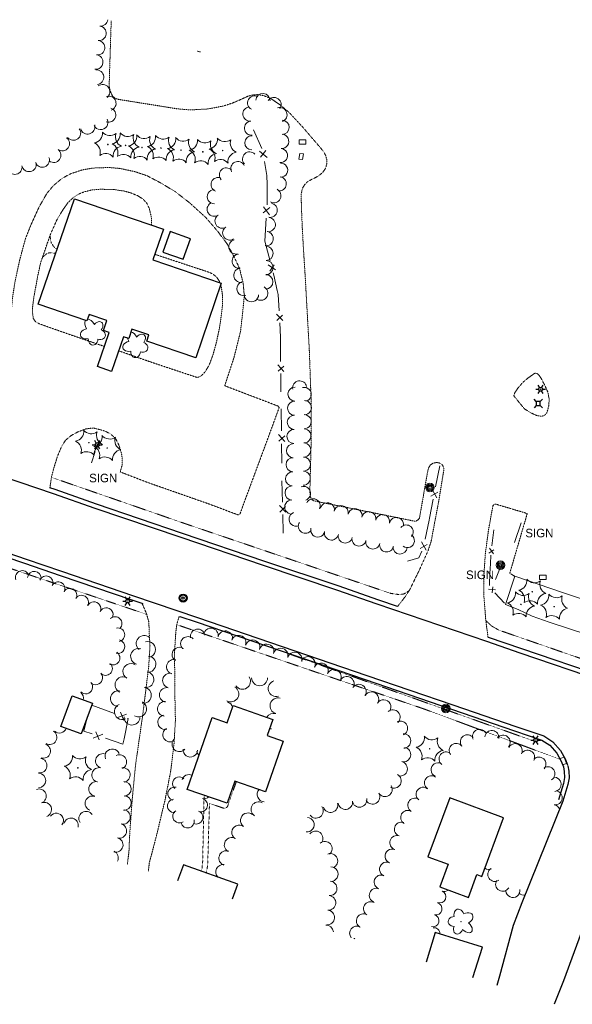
# Model space of a CAD drawing. Extents: x 386588 to 390135, y 96998 to 113606.
# Tile 27 of 91: x 388659 to 388968, y 98539 to 99090. Entities that reach past the tile are written whole.
import ezdxf
from ezdxf.enums import TextEntityAlignment as Align

# ---------------------------------------------------------------- set-up
doc = ezdxf.new("R2010")
doc.units = 0
doc.header["$MEASUREMENT"] = 0
doc.linetypes.add('Wisdot3', pattern=[0.1875, 0.125, -0.0625])
doc.linetypes.add('Wisdot5', pattern=[0.1, 0.05, -0.05])
for name, color, linetype, lineweight in [('E_BLD', 241, 'Continuous', 25), ('E_DRN', 40, 'Continuous', 15), ('E_DWY', 2, 'Wisdot3', 15), ('E_LAND_Vegetation', 3, 'Continuous', 15), ('E_LTG', 21, 'Continuous', 25), ('E_MISCPROP', 30, 'Continuous', 15), ('E_MISCPROP_Railing', 30, 'Continuous', 15), ('E_PATH_Sidewalk', 2, 'Wisdot5', 15), ('E_RDWY', 21, 'Continuous', 25), ('E_SGN', 21, 'Continuous', 15), ('E_UTL_AG_Bold', 30, 'Continuous', 25), ('E_UTL_SAN', 3, 'Continuous', 25)]:
    doc.layers.add(name, color=color, linetype=linetype, lineweight=lineweight)
doc.styles.add('Style-dot_font5', font='dot_font5.shx')

# ---------------------------------------------------------------- blocks, each defined once
blk = doc.blocks.new('INLET')
at = {"layer": 'E_DRN', "flags": 128}
blk.add_lwpolyline([(-7.5, 10), (7.5, 10), (7.5, 0), (-7.5, 0)], close=True, dxfattribs=at)
blk = doc.blocks.new('LPOL')
at = {"layer": 'E_LTG'}
for p, q in [((-4, 0), (-1.5, 0)), ((-0.75, 1.3), (-2, 3.46)), ((0.75, 1.3), (2, 3.46)), ((1.5, 0), (4, 0)), ((-2, -3.46), (-0.75, -1.3)), ((2, -3.46), (0.75, -1.3))]:
    blk.add_line(p, q, dxfattribs=at)
for radius in [1.5, 1.5, 1.5, 0.125]:
    blk.add_circle((0, 0), radius, dxfattribs=at)
blk = doc.blocks.new('PED')
at = {"layer": 'E_UTL_AG_Bold'}
for p, q in [((-2.5, 2.5), (-5.3, 5.3)), ((2.5, 2.5), (5.3, 5.3)), ((-2.5, -2.5), (-5.3, -5.3)), ((2.5, -2.5), (5.3, -5.3))]:
    blk.add_line(p, q, dxfattribs=at)
at = {"layer": 'E_UTL_AG_Bold', "flags": 128}
blk.add_lwpolyline([(-2.5, -2.5), (2.5, -2.5), (2.5, 2.5), (-2.5, 2.5)], close=True, dxfattribs=at)
blk = doc.blocks.new('CTRE')
at = {"layer": 'E_LAND_Vegetation'}
blk.add_circle((0, 0), 0.223, dxfattribs=at)
for centre, start, end in [((-11.97, 8.96), 280.2067, 5.97162), ((1.81, 14.92), 220.21132, 305.97623), ((13.83, 5.89), 160.21133, 245.97624), ((-13.83, -5.9), 340.21132, 65.97623), ((-1.81, -14.93), 40.21133, 125.97624)]:
    blk.add_arc(centre, 7.87, start, end, dxfattribs=at)
at = {"layer": 'E_LAND_Vegetation', "extrusion": (0, 0, -1)}
blk.add_arc((-12.03, -9.04), 7.87, 354.07279, 79.74889, dxfattribs=at)
blk = doc.blocks.new('POLE')
at = {"layer": 'E_MISCPROP'}
for radius in [4.46, 3.35, 2.23, 1.12]:
    blk.add_circle((0, 0), radius, dxfattribs=at)
blk = doc.blocks.new('SIGN')
at = {"layer": 'E_SGN', "lineweight": 13, "style": 'Style-dot_font5'}
blk.add_text('SIGN', height=12, dxfattribs=at).set_placement((0, 0), align=Align.MIDDLE_CENTER)
blk = doc.blocks.new('DTRE')
at = {"layer": 'E_LAND_Vegetation'}
blk.add_circle((-0.18, 0), 0.183, dxfattribs=at)
for centre, major_axis, ratio in [((-1.87, 5.32), (1.36, -4.98), 0.782863), ((-5.87, 0.15), (4.93, -0.12), 0.832022), ((4.06, 2.74), (-5.27, -2.93), 0.691916), ((-2.49, -5.24), (1.8, 4.86), 0.716896), ((3.54, -3.71), (-5.01, 4.58), 0.560249)]:
    blk.add_ellipse(centre, major_axis=major_axis, ratio=ratio, start_param=1.570796, end_param=4.712389, dxfattribs=at)
blk = doc.blocks.new('SAMH')
at = {"layer": 'E_UTL_SAN'}
for radius in [5, 4, 1.5]:
    blk.add_circle((0, 0), radius, dxfattribs=at)

msp = doc.modelspace()

# ---------------------------------------------------------------- linework, layer by layer
at = {"layer": 'E_BLD'}
for p, q in [((388669.04, 98930.9), (388689.22, 98989.85)), ((388689.22, 98989.85), (388739.01, 98972.81)), ((388689.22, 98989.85), (388689.22, 98989.85)), ((388739.01, 98972.81), (388733.16, 98955.72)), ((388742.74, 98971.52), (388738.68, 98960.05)), ((388739.01, 98972.81), (388739.01, 98972.81)), ((388754.14, 98967.48), (388742.74, 98971.52)), ((388742.74, 98971.52), (388742.74, 98971.52)), ((388750.08, 98956.01), (388754.14, 98967.48)), ((388754.14, 98967.48), (388754.14, 98967.48)), ((388738.68, 98960.05), (388750.08, 98956.01)), ((388733.16, 98955.72), (388771.38, 98942.64)), ((388750.08, 98956.01), (388750.08, 98956.01)), ((388771.38, 98942.64), (388757.1, 98900.93)), ((388771.38, 98942.64), (388771.38, 98942.64)), ((388696.23, 98921.59), (388669.04, 98930.9)), ((388669.04, 98930.9), (388669.04, 98930.9)), ((388697.43, 98925.11), (388696.23, 98921.59)), ((388707.45, 98921.68), (388697.43, 98925.11)), ((388705.57, 98916.21), (388707.45, 98921.68)), ((388707.45, 98921.68), (388707.45, 98921.68)), ((388702.19, 98895.96), (388708.75, 98915.12)), ((388708.75, 98915.12), (388705.57, 98916.21)), ((388708.75, 98915.12), (388708.75, 98915.12)), ((388721.41, 98916.95), (388719.59, 98911.65)), ((388730.92, 98913.7), (388721.41, 98916.95)), ((388721.41, 98916.95), (388721.41, 98916.95)), ((388716.66, 98912.65), (388710.02, 98893.28)), ((388719.59, 98911.65), (388716.66, 98912.65)), ((388716.66, 98912.65), (388716.66, 98912.65)), ((388719.59, 98911.65), (388719.59, 98911.65)), ((388729.76, 98910.29), (388730.92, 98913.7)), ((388757.1, 98900.93), (388729.76, 98910.29)), ((388730.92, 98913.7), (388730.92, 98913.7)), ((388757.1, 98900.93), (388757.1, 98900.93)), ((388710.02, 98893.28), (388702.19, 98895.96)), ((388710.02, 98893.28), (388710.02, 98893.28)), ((388681.66, 98694.83), (388687.94, 98711.98)), ((388687.94, 98711.98), (388687.94, 98711.98)), ((388687.94, 98711.98), (388699.39, 98707.79)), ((388699.39, 98707.79), (388693.11, 98690.64)), ((388699.39, 98707.79), (388699.39, 98707.79)), ((388774.7, 98696.88), (388778, 98706.42)), ((388778, 98706.42), (388800.24, 98698.72)), ((388693.11, 98690.64), (388681.66, 98694.83)), ((388752.33, 98659.6), (388766.25, 98699.8)), ((388766.25, 98699.8), (388766.25, 98699.8)), ((388766.25, 98699.8), (388774.7, 98696.88)), ((388774.7, 98696.88), (388774.7, 98696.88)), ((388800.24, 98698.72), (388797.1, 98689.64)), ((388800.24, 98698.72), (388800.24, 98698.72)), ((388693.11, 98690.64), (388693.11, 98690.64)), ((388797.1, 98689.64), (388805.91, 98686.59)), ((388805.91, 98686.59), (388796.11, 98658.3)), ((388778.94, 98664.25), (388774.65, 98651.87)), ((388796.11, 98658.3), (388778.94, 98664.25)), ((388778.94, 98664.25), (388778.94, 98664.25)), ((388774.65, 98651.87), (388752.33, 98659.6)), ((388752.33, 98659.6), (388752.33, 98659.6)), ((388796.11, 98658.3), (388796.11, 98658.3)), ((388899.1, 98654.82), (388886.89, 98621.91)), ((388929.16, 98643.67), (388899.1, 98654.82)), ((388899.1, 98654.82), (388899.1, 98654.82)), ((388917.03, 98610.97), (388929.16, 98643.67)), ((388929.16, 98643.67), (388929.16, 98643.67)), ((388886.89, 98621.91), (388886.89, 98621.91)), ((388886.89, 98621.91), (388898.24, 98617.7)), ((388898.24, 98617.7), (388893.53, 98605.02)), ((388898.24, 98617.7), (388898.24, 98617.7)), ((388750.16, 98617.42), (388746.94, 98608.47)), ((388780.54, 98606.5), (388750.16, 98617.42)), ((388750.16, 98617.42), (388750.16, 98617.42)), ((388909.55, 98599.07), (388914.33, 98611.97)), ((388914.33, 98611.97), (388914.33, 98611.97)), ((388914.33, 98611.97), (388917.03, 98610.97)), ((388917.03, 98610.97), (388917.03, 98610.97)), ((388777.63, 98598.41), (388780.54, 98606.5)), ((388893.53, 98605.02), (388893.53, 98605.02)), ((388893.53, 98605.02), (388909.55, 98599.07)), ((388891.03, 98579.59), (388885.86, 98562.92)), ((388917.39, 98571.42), (388891.03, 98579.59)), ((388912.09, 98554.32), (388917.39, 98571.42)), ((388917.39, 98571.42), (388917.39, 98571.42))]:
    msp.add_line(p, q, dxfattribs=at)
at = {"layer": 'E_DWY', "flags": 128}
for points in [[(388709.83, 99089.27), (388708.8, 99057.38), (388708.72, 99052.65), (388709.33, 99049.98), (388710.48, 99047.34), (388711.97, 99045.97), (388713.69, 99045.43), (388746.97, 99040.09), (388753.9, 99039.5), (388763.75, 99040.03), (388772.65, 99041.69), (388777.53, 99043.31), (388782.76, 99045.54), (388786.13, 99047.12), (388788.91, 99047.84), (388791.66, 99048.07), (388794.62, 99047.61), (388798.68, 99046.08), (388804.41, 99042.22), (388809.17, 99038.19), (388816.75, 99030.05), (388826.96, 99018.17), (388828.61, 99016.16), (388829.73, 99014.01), (388830.3, 99011.87), (388830.43, 99009.88), (388829.92, 99007.62), (388829.2, 99006.11), (388827.95, 99004.45), (388825.79, 99002.63), (388824.12, 99001.71), (388821.7, 99000.52), (388819.6, 98999.41), (388817.97, 98997.68), (388816.65, 98995.47), (388816, 98992.01), (388816.26, 98982.97), (388816.66, 98973.39), (388817.33, 98961.39), (388818.28, 98946.63), (388819.51, 98924.25), (388820.63, 98904.3), (388821.53, 98878.58), (388821.71, 98857.38), (388820.92, 98827.43), (388821.01, 98823.63), (388821.78, 98821.78), (388823.08, 98820.94), (388879.05, 98809.63), (388880.24, 98809.65), (388881.5, 98810.39), (388882.19, 98811.35), (388886.47, 98835.83), (388887.18, 98839.13), (388888.16, 98840.88), (388889.61, 98841.89), (388891.43, 98842.34), (388893.12, 98842.18), (388894.69, 98841.35), (388895.35, 98840.37), (388895.81, 98839.09), (388895.77, 98838.11), (388892.97, 98820.95), (388888.68, 98798.21), (388886.96, 98793), (388882.07, 98782.15), (388876.6, 98771), (388874.43, 98767.66), (388869.96, 98761.84)], [(388758.01, 99072.55), (388758.27, 99072.23), (388759.33, 99071.92), (388759.74, 99071.95)], [(388535.91, 98910.22), (388550.91, 98953.79), (388552.04, 98956.21), (388553.79, 98957.32), (388556.22, 98957.77), (388558.87, 98957.64), (388648.99, 98925.07), (388650.48, 98924.7), (388651.48, 98924.7), (388652.49, 98925.41), (388653.41, 98926.53), (388654.14, 98928.8), (388654.65, 98934.52), (388656.02, 98943.34), (388658.63, 98955.52), (388661.9, 98967.51), (388664.98, 98975.27), (388669.49, 98985.23), (388673.86, 98992.84), (388677.51, 98997.18), (388682.35, 99001.24), (388687.22, 99003.84), (388693.88, 99006.03), (388699.79, 99007), (388708.27, 99007.31), (388714.4, 99006.82), (388722.77, 99005.08), (388729.9, 99002.67), (388737, 98998.96), (388745.65, 98993.78), (388753.42, 98987.77), (388762.7, 98979.35), (388769.03, 98972.02), (388774.61, 98964.64), (388778.66, 98957.17), (388781.66, 98950.62), (388783.68, 98942.14), (388784.22, 98935.55), (388783.31, 98926.06), (388782.11, 98915.55), (388778.52, 98901.19), (388773.28, 98885.27), (388803.32, 98873.84), (388803.72, 98873.05), (388796.9, 98854.44), (388783.82, 98819.14), (388781.88, 98813.68), (388781.27, 98813.23), (388780.69, 98813.08), (388764.35, 98819.23), (388730.96, 98830.91), (388714.91, 98837.08), (388715.99, 98841.25), (388716.03, 98844.3), (388715.59, 98847.44), (388714.12, 98852.09), (388712.3, 98855.72), (388709.62, 98858.25), (388706.41, 98859.91), (388703.13, 98860.82), (388699.79, 98861.66), (388695.72, 98861.16), (388691.14, 98859.46), (388687.41, 98857.4), (388684.35, 98854.86), (388682.06, 98851.31), (388679.73, 98845.65), (388677.88, 98839.67), (388676.51, 98834.54), (388675.55, 98828.19)], [(388706.06, 98907.25), (388683.26, 98915.08), (388669.78, 98919.86), (388667.65, 98920.9), (388666.3, 98922.78), (388665.87, 98925.77), (388665.82, 98928.73), (388666.53, 98934.6), (388668.9, 98947.41), (388670.47, 98954.47), (388671.9, 98958.46), (388674.11, 98965), (388676.06, 98970.44), (388679.64, 98978.39), (388683, 98983.92), (388685.72, 98987.71), (388688.65, 98990.49), (388691.58, 98992.42), (388694.79, 98993.71), (388699, 98994.73), (388703.77, 98995.13), (388711.02, 98995.03), (388717, 98994.15), (388720.93, 98993.04), (388724.55, 98991.58), (388727.54, 98989.71), (388729.72, 98987.35), (388731.08, 98984.48), (388732.16, 98980.03), (388732.44, 98977.18), (388732.26, 98975.12)], [(388734.2, 98958.76), (388763.7, 98949.01), (388766.74, 98947.79), (388768.79, 98945.9), (388770.45, 98943.47), (388770.64, 98942.89)], [(388771.05, 98941.67), (388771.33, 98940.84), (388772, 98936.28), (388772.08, 98930.59), (388771.45, 98925.15), (388770.37, 98917.69), (388768.6, 98909.4), (388766.7, 98902.45), (388764.61, 98896.96), (388762.54, 98893.34), (388760.3, 98890.9), (388758.75, 98890.09), (388757.77, 98889.93), (388732.11, 98898.48), (388713.98, 98904.82)], [(388942.69, 98889.46), (388939.97, 98887.16), (388937.06, 98883.8), (388935.36, 98881.18), (388934.9, 98879.67), (388938.2, 98875.59)], [(388938.2, 98875.59), (388940.88, 98872.37), (388944.46, 98870.09), (388947.72, 98868.65), (388950.26, 98868.2), (388952.01, 98868.66), (388953.31, 98870.05), (388953.86, 98871.69), (388954.51, 98874.43), (388954.67, 98877.91), (388953.91, 98881.72), (388952.38, 98885.23), (388950.15, 98889.51), (388948.62, 98891.63), (388947.85, 98892.1), (388947.02, 98892.3), (388946.34, 98892.09), (388942.69, 98889.46)], [(388920.49, 98744.69), (388919.27, 98753.89), (388918.16, 98767.71), (388918.15, 98778.84), (388919.01, 98791.54), (388920.81, 98804.89), (388923.21, 98818.12), (388923.76, 98818.86), (388924.78, 98819.09), (388942.43, 98813.83), (388932.65, 98780.42)], [(388932.65, 98780.42), (388935.41, 98778.76)], [(388718.83, 98617.69), (388719.73, 98624.41), (388720.02, 98631.23), (388720.24, 98635.59), (388720.88, 98644.75), (388721.58, 98654.05), (388723.4, 98673.05), (388727.4, 98700.8), (388729.77, 98719.99), (388730.81, 98728.59), (388731.52, 98740), (388731.07, 98746.99), (388730.89, 98753.2), (388729.49, 98758.02), (388727.11, 98763.57)], [(388747.87, 98756.48), (388746.52, 98751.96), (388745.94, 98747.51), (388745.26, 98736.76), (388745.37, 98714.92), (388745.73, 98698.08), (388744.92, 98684.86), (388743.13, 98669.99), (388739.97, 98653.86), (388735.13, 98633.66), (388731.17, 98618.64), (388730.57, 98613.84)]]:
    msp.add_lwpolyline(points, dxfattribs=at)
at = {"layer": 'E_LAND_Vegetation'}
for centre, radius, start, end in [((388703.03, 99082.33), 4.05, 264.2285, 84.2285), ((388703.84, 99090.39), 4.05, 264.2285, 353.8212), ((388702.2, 99074.32), 4.05, 262.9756, 82.9756), ((388701.2, 99066.28), 4.05, 262.9756, 82.9756), ((388701.64, 99057.8), 4.05, 276.1822, 96.1822), ((388705.04, 99049.67), 4.05, 307.3858, 127.3858), ((388708.48, 99043.15), 4.05, 288.4853, 108.4853), ((388790.04, 99043.4), 3.98, 62.4245, 242.4245), ((388794.65, 99044.79), 3.98, 357.0362, 177.0362), ((388800.85, 99042.49), 3.98, 324.6579, 144.6579), ((388708.34, 99036.67), 4.05, 251.4821, 71.4821), ((388787.4, 99037.24), 3.98, 96.3226, 276.3226), ((388804.15, 99036.84), 3.98, 289.8791, 109.8791), ((388696.68, 99030.03), 4.05, 195.1612, 15.1612), ((388703.99, 99032.54), 4.05, 205.4941, 25.4941), ((388788.27, 99029.32), 3.98, 96.3226, 276.3226), ((388805.36, 99029.76), 3.98, 269.3585, 89.3585), ((388688.71, 99026.59), 4.05, 216.8034, 36.8034), ((388788.48, 99021.12), 3.98, 88.2505, 268.2505), ((388805.11, 99021.93), 3.98, 265.4627, 85.4627), ((388682.49, 99020.71), 4.05, 233.5319, 53.5319), ((388677.68, 99014.19), 4.05, 233.5319, 53.5319), ((388787.2, 99012.05), 3.98, 42.9001, 222.9001), ((388804.48, 99013.99), 3.98, 265.4627, 85.4627), ((388663.9, 99009.07), 4.05, 191.4039, 11.4039), ((388671.25, 99011.51), 4.05, 201.3148, 21.3148), ((388780.67, 99006.69), 3.98, 26.0696, 206.0696), ((388804.51, 99005.83), 3.98, 271.5338, 91.5338), ((388655.96, 99007.47), 4.05, 191.4039, 11.4039), ((388774.26, 99003.13), 3.98, 43.929, 223.929), ((388769.62, 98997.73), 3.98, 66.6593, 246.6593), ((388803.76, 98998.19), 3.98, 263.0018, 83.0018), ((388767.5, 98991.01), 3.98, 91.2008, 271.2008), ((388800.77, 98991.57), 3.98, 243.0734, 63.0734), ((388767.44, 98984.04), 3.98, 123.0272, 303.0272), ((388798.69, 98983.4), 3.98, 259.0666, 79.0666), ((388771.78, 98977.36), 3.98, 123.0272, 303.0272), ((388797.64, 98975.38), 3.98, 262.7699, 82.7699), ((388776.12, 98970.68), 3.98, 123.0272, 303.0272), ((388796.47, 98967.54), 3.98, 261.3835, 81.3835), ((388779.5, 98962.91), 3.98, 103.9944, 283.9944), ((388796.38, 98959.29), 3.98, 270.6778, 90.6778), ((388781.39, 98954.93), 3.98, 96.6635, 276.6635), ((388796.38, 98951.37), 3.98, 269.342, 89.342), ((388782.31, 98947.02), 3.98, 96.6635, 276.6635), ((388784.01, 98939.55), 3.98, 105.5149, 285.5149), ((388796.29, 98943.4), 3.98, 269.342, 89.342), ((388793.45, 98937.01), 3.98, 242.3944, 62.3944), ((388788.25, 98936.19), 3.98, 179.8768, 359.8768), ((388815.2, 98884.08), 3.95, 10.041, 190.041), ((388812.54, 98880.6), 3.95, 88.7204, 268.7204), ((388817.74, 98880.43), 3.95, 284.3112, 104.3112), ((388812.37, 98872.71), 3.95, 88.7204, 268.7204), ((388817.84, 98873.05), 3.95, 269.0429, 89.0429), ((388812.19, 98864.81), 3.95, 88.7204, 268.7204), ((388817.71, 98865.16), 3.95, 269.0429, 89.0429), ((388812.02, 98856.92), 3.95, 88.7204, 268.7204), ((388817.57, 98857.26), 3.95, 269.0429, 89.0429), ((388811.79, 98849), 3.95, 87.9522, 267.9522), ((388817.44, 98849.36), 3.95, 269.0429, 89.0429), ((388811.5, 98841.1), 3.95, 87.9522, 267.9522), ((388817.31, 98841.47), 3.95, 269.0429, 89.0429), ((388811.22, 98833.21), 3.95, 87.9522, 267.9522), ((388817.18, 98833.57), 3.95, 269.0429, 89.0429), ((388810.94, 98825.32), 3.95, 87.9522, 267.9522), ((388817.39, 98825.09), 3.95, 288.8147, 108.8147), ((388810.79, 98817.46), 3.95, 89.1141, 269.1141), ((388822.7, 98818.16), 3.95, 334.956, 154.956), ((388830.68, 98815.94), 3.95, 347.8905, 167.8905), ((388838.4, 98814.29), 3.95, 347.8905, 167.8905), ((388846.12, 98812.63), 3.95, 347.8905, 167.8905), ((388813.18, 98810.67), 3.95, 110.0274, 290.0274), ((388853.84, 98810.97), 3.95, 347.8905, 167.8905), ((388861.56, 98809.32), 3.95, 347.8905, 167.8905), ((388869.28, 98807.66), 3.95, 347.8905, 167.8905), ((388818.37, 98806.73), 3.95, 147.0388, 327.0388), ((388825.32, 98804.58), 3.95, 165.2524, 345.2524), ((388874.75, 98803.49), 3.95, 319.4141, 139.4141), ((388832.95, 98802.91), 3.95, 167.8744, 347.8744), ((388840.67, 98801.26), 3.95, 167.8744, 347.8744), ((388848.39, 98799.6), 3.95, 167.8744, 347.8744), ((388875.39, 98798.7), 3.95, 233.5357, 53.5357), ((388856.11, 98797.94), 3.95, 167.8744, 347.8744), ((388863.83, 98796.28), 3.95, 167.8744, 347.8744), ((388871.31, 98795.1), 3.95, 177.1719, 357.1719), ((388660.1, 98778.08), 3.81, 19.5074, 199.5074), ((388666.85, 98777.72), 3.81, 354.0302, 174.0302), ((388673.46, 98775.09), 3.81, 337.9218, 157.9218), ((388680.17, 98771.82), 3.81, 332.5836, 152.5836), ((388686.76, 98768.2), 3.81, 329.3097, 149.3097), ((388693.32, 98764.3), 3.81, 329.3097, 149.3097), ((388700.2, 98760.71), 3.81, 333.7926, 153.7926), ((388707.04, 98757.34), 3.81, 333.7926, 153.7926), ((388711.98, 98752.35), 3.81, 314.5077, 134.5077), ((388713.61, 98746.07), 3.81, 281.5957, 101.5957), ((388728.29, 98741.18), 4.46, 50.0257, 230.0257), ((388752.73, 98740.94), 4.08, 42.7508, 222.7508), ((388758.22, 98745.11), 4.08, 10.3947, 190.3947), ((388765.55, 98745.66), 4.08, 349.291, 169.291), ((388773.57, 98744.15), 4.08, 349.291, 169.291), ((388781.07, 98741.65), 4.08, 341.3967, 161.3967), ((388713.57, 98739.42), 3.81, 255.9454, 75.9454), ((388730.17, 98737.78), 4.46, 284.9987, 104.9987), ((388747.96, 98735), 4.08, 57.3797, 237.3797), ((388788.89, 98739.04), 4.08, 343.8229, 163.8229), ((388796.73, 98736.76), 4.08, 343.8229, 163.8229), ((388710.85, 98733.03), 3.81, 237.1615, 57.1615), ((388725.15, 98733.94), 4.46, 73.7042, 253.7042), ((388730.36, 98729.6), 4.46, 266.9265, 86.9265), ((388804.57, 98734.49), 4.08, 343.8229, 163.8229), ((388812.41, 98732.22), 4.08, 343.8229, 163.8229), ((388819.81, 98729.73), 4.08, 333.758, 153.758), ((388706.69, 98727.16), 3.81, 224.2879, 44.2879), ((388720.85, 98725.49), 4.46, 57.8068, 237.8068), ((388744.86, 98728.14), 4.08, 73.9474, 253.9474), ((388827.13, 98726.12), 4.08, 333.758, 153.758), ((388701.22, 98721.91), 3.81, 222.6837, 42.6837), ((388716.45, 98718.06), 4.46, 65.1672, 245.1672), ((388729.19, 98720.99), 4.46, 260.9398, 80.9398), ((388742.64, 98720.4), 4.08, 77.5463, 257.5463), ((388783.24, 98720), 4.45, 213.2921, 33.2921), ((388834.38, 98722.49), 4.08, 331.9332, 151.9332), ((388841.58, 98718.65), 4.08, 331.9332, 151.9332), ((388695.59, 98716.78), 3.81, 222.3534, 42.3534), ((388776.67, 98712.96), 4.45, 240.3832, 60.3832), ((388792.8, 98721.97), 4.45, 180.456, 0.456), ((388802.04, 98715.97), 4.45, 106.4937, 286.4937), ((388848.3, 98714.31), 4.08, 326.8161, 146.8161), ((388690.52, 98710.72), 3.81, 344.3092, 51.523), ((388713.95, 98710.33), 4.46, 84.231, 264.231), ((388727.78, 98712.18), 4.46, 260.9398, 80.9398), ((388740.88, 98712.43), 4.08, 77.5463, 257.5463), ((388855.3, 98710.01), 4.08, 328.5268, 148.5268), ((388716.05, 98703.06), 4.46, 114.6397, 294.6397), ((388725.13, 98704.59), 4.46, 240.4178, 60.4178), ((388739.84, 98704.61), 4.08, 85.1194, 265.1194), ((388773.49, 98704.21), 4.45, 18.3555, 72.3521), ((388803.06, 98706.28), 4.45, 74.9123, 254.9123), ((388862.12, 98705.61), 4.08, 327.1893, 147.1893), ((388721.46, 98700.02), 4.46, 177.1719, 357.1719), ((388739.98, 98697.18), 4.08, 104.3102, 284.3102), ((388800.7, 98697.67), 4.45, 74.3569, 150.0376), ((388867.29, 98700.01), 4.08, 311.4373, 131.4373), ((388871.44, 98693.71), 4.08, 295.3074, 115.3074), ((388675.4, 98688.69), 4.05, 240.674, 60.674), ((388680.95, 98695.15), 4.05, 226.487, 339.0502), ((388742.79, 98690.19), 4.08, 120.8175, 300.8175), ((388798.29, 98689.09), 4.45, 74.3569, 87.9801), ((388873.21, 98686.66), 4.08, 272.8941, 92.8941), ((388908.99, 98686.18), 3.95, 37.3774, 217.3774), ((388915.76, 98689.17), 3.95, 22.7896, 202.7896), ((388922.61, 98688.54), 3.95, 353.2003, 173.2003), ((388928.93, 98685.95), 3.95, 320.8099, 140.8099), ((388671.8, 98681.04), 4.05, 252.5652, 72.5652), ((388747.89, 98684.76), 4.08, 139.4973, 319.4973), ((388902.72, 98681.38), 3.95, 37.3774, 217.3774), ((388935.67, 98681.21), 3.95, 333.1155, 153.1155), ((388705.12, 98675.52), 4.05, 75.2541, 255.2541), ((388710.41, 98678.13), 4.05, 20.9728, 200.9728), ((388714.38, 98674.93), 4.05, 294.6198, 114.6198), ((388754.05, 98681.76), 4.08, 176.0906, 356.0906), ((388761.64, 98681.79), 4.08, 191.4606, 228.7928), ((388873.17, 98679.07), 4.08, 257.1356, 77.1356), ((388897.07, 98676.58), 3.95, 51.8677, 231.8677), ((388942.63, 98677.58), 3.95, 331.4937, 151.4937), ((388669.88, 98672.91), 4.05, 260.9302, 80.9302), ((388871.36, 98671.11), 4.08, 257.1356, 77.1356), ((388892.63, 98670.55), 3.95, 63.7098, 243.7098), ((388948.94, 98673.73), 3.95, 317.0515, 137.0515), ((388669.22, 98664.58), 4.05, 269.5077, 89.5077), ((388703.05, 98667.69), 4.05, 75.2541, 255.2541), ((388716.36, 98667.69), 4.05, 278.88, 98.88), ((388753.15, 98664.08), 3.75, 60.3398, 167.5452), ((388867.91, 98664.34), 4.08, 241.0987, 61.0987), ((388888.9, 98663.25), 3.95, 54.2131, 234.2131), ((388953.94, 98668.31), 3.95, 302.5769, 122.5769), ((388701.35, 98659.86), 4.05, 77.7486, 257.7486), ((388716.94, 98659.88), 4.05, 271.3416, 91.3416), ((388747.92, 98662.85), 3.75, 46.0901, 226.0901), ((388862.88, 98659.6), 4.08, 211.0388, 31.0388), ((388957.52, 98662.41), 3.95, 273.6927, 93.6927), ((388669.46, 98655.81), 4.05, 291.3065, 111.3065), ((388745.2, 98657.14), 3.75, 76.6699, 256.6699), ((388795.61, 98656.78), 4.17, 138.3324, 265.4054), ((388855.89, 98655.39), 4.08, 211.0388, 31.0388), ((388884.19, 98656.84), 3.95, 52.508, 232.508), ((388958.04, 98654.93), 3.95, 261.1596, 81.1596), ((388672.4, 98648.27), 4.05, 291.3065, 111.3065), ((388699.28, 98651.79), 4.05, 70.3843, 250.3843), ((388716.93, 98651.94), 4.05, 266.4662, 86.4662), ((388745.05, 98650.33), 3.75, 96.2312, 276.2312), ((388759.91, 98650.77), 3.75, 255.6869, 75.6869), ((388761.76, 98658.04), 3.75, 255.6869, 315.5384), ((388792.16, 98648.43), 4.17, 59.2543, 239.2543), ((388832.42, 98650.74), 4.08, 196.8419, 16.8419), ((388840.7, 98652.46), 4.08, 187.5039, 7.5039), ((388848.66, 98653.71), 4.08, 190.5332, 10.5332), ((388879.6, 98650.72), 3.95, 59.6962, 239.6962), ((388956.83, 98647.13), 3.95, 22.3248, 81.1596), ((388679.05, 98642.24), 4.05, 322.7743, 142.7743), ((388695.78, 98643.26), 4.05, 33.4375, 213.4375), ((388716.45, 98644.22), 4.05, 255.5178, 75.5178), ((388748.05, 98644.55), 3.75, 123.7602, 303.7602), ((388757.31, 98643.97), 3.75, 248.3851, 68.3851), ((388786.32, 98642.24), 4.17, 54.1028, 234.1028), ((388824.28, 98647.59), 4.08, 216.5582, 36.5582), ((388875.62, 98643.9), 3.95, 59.6962, 239.6962), ((388687.37, 98639.49), 4.05, 346.5899, 166.5899), ((388714.42, 98636.38), 4.05, 255.5178, 75.5178), ((388752.54, 98641.75), 3.75, 193.6215, 13.6215), ((388819.19, 98639.83), 4.08, 265.031, 85.031), ((388872.08, 98637.29), 3.95, 71.308, 251.308), ((388781.42, 98635.47), 4.17, 54.1028, 234.1028), ((388824.12, 98632.19), 4.08, 322.9451, 142.9451), ((388712.4, 98628.54), 4.05, 255.5178, 75.5178), ((388777.23, 98628.49), 4.17, 59.7621, 239.7621), ((388829.27, 98626.4), 4.08, 310.9268, 130.9268), ((388869.55, 98629.81), 3.95, 71.308, 251.308), ((388709.72, 98621.29), 4.05, 333.5236, 65.3554), ((388774.22, 98621.13), 4.17, 70.6038, 250.6038), ((388832.38, 98619.63), 4.08, 291.4337, 111.4337), ((388866.88, 98622.25), 3.95, 67.1276, 247.1276), ((388863.8, 98614.97), 3.95, 67.1276, 247.1276), ((388772.38, 98613.39), 4.17, 81.1625, 223.3561), ((388832.6, 98612.23), 4.08, 269.8746, 89.8746), ((388920.81, 98618.8), 3.95, 237.6651, 295.8021), ((388924.34, 98612.05), 3.95, 123.9495, 303.9495), ((388831.98, 98604.27), 4.08, 264.6013, 84.6013), ((388860.81, 98607.76), 3.95, 69.7264, 249.7264), ((388928.69, 98606.6), 3.95, 148.9921, 328.9921), ((388858.08, 98600.35), 3.95, 69.7264, 249.7264), ((388893.5, 98599.58), 3.43, 247.6866, 67.6866), ((388896.11, 98605.93), 3.43, 247.6866, 309.0184), ((388934.38, 98603.1), 3.95, 186.1822, 6.1822), ((388940.62, 98604.46), 3.95, 225.1114, 278.3151), ((388831.27, 98596.12), 4.08, 265.0784, 85.0784), ((388854.8, 98592.86), 3.95, 59.9989, 239.9989), ((388891.35, 98592.85), 3.43, 255.7201, 75.7201), ((388830.6, 98587.97), 4.08, 265.394, 85.394), ((388850.85, 98586.02), 3.95, 59.9989, 239.9989), ((388889.66, 98586.2), 3.43, 255.7201, 75.7201), ((388829.96, 98579.61), 4.08, 4.3107, 92.3577), ((388847.09, 98579.14), 3.95, 61.4992, 219.3967), ((388890.15, 98578.83), 3.43, 359.4981, 95.6008), ((388845.52, 98572.2), 3.95, 82.7363, 90.0875)]:
    msp.add_arc(centre, radius, start, end, dxfattribs=at)
for centre, major_axis, ratio, start_param, end_param in [((388698.2, 98918.29), (2.21, -3.95), 0.560249, 3.38381, 4.712389), ((388698.2, 98918.29), (2.21, -3.95), 0.560249, 1.570796, 2.926744), ((388702.34, 98918), (-2.16, -2.7), 0.716896, 1.570796, 4.712389), ((388696.52, 98914.32), (3.95, 0.75), 0.691916, 1.570796, 4.712389), ((388703.35, 98913.88), (-3.1, 1.11), 0.832022, 1.570796, 4.712389), ((388721.95, 98911.29), (2.21, -3.95), 0.560249, 1.570796, 2.706997), ((388699.73, 98911.45), (0.18, 3.44), 0.782863, 1.570796, 4.712389), ((388720.27, 98907.32), (3.95, 0.75), 0.691916, 1.570796, 4.712389), ((388721.95, 98911.29), (2.21, -3.95), 0.560249, 4.273109, 4.712389), ((388726.09, 98911), (-2.16, -2.7), 0.716896, 1.570796, 4.712389), ((388727.1, 98906.87), (-3.1, 1.11), 0.832022, 1.570796, 4.712389), ((388723.48, 98904.44), (0.18, 3.44), 0.782863, 1.570796, 4.712389)]:
    msp.add_ellipse(centre, major_axis=major_axis, ratio=ratio, start_param=start_param, end_param=end_param, dxfattribs=at)
at = {"layer": 'E_MISCPROP_Railing'}
for p, q in [((388792.67, 99016.42), (388796.99, 99012.83)), ((388796.34, 99016.82), (388793.29, 99013.1)), ((388798.57, 98984.89), (388794.78, 98981.91)), ((388794.9, 98985.29), (388798.34, 98980.85)), ((388801.77, 98950.06), (388797.63, 98952.9)), ((388798.53, 98949.4), (388800.95, 98952.97)), ((388805.73, 98921.71), (388802.23, 98925.31)), ((388802.43, 98921.7), (388805.5, 98924.72)), ((388806.38, 98893.25), (388803.05, 98897.01)), ((388803.08, 98893.4), (388806.29, 98896.27)), ((388806.98, 98854.13), (388803.4, 98858.11)), ((388803.46, 98854.25), (388806.86, 98857.35)), ((388891.88, 98822.66), (388889.22, 98827.22)), ((388888.51, 98823.49), (388892.4, 98825.79)), ((388807.51, 98814.55), (388804, 98818.39)), ((388804.09, 98814.65), (388807.36, 98817.67)), ((388882.56, 98794.31), (388886.51, 98796.52)), ((388885.91, 98793.41), (388883.35, 98798.02)), ((388923.55, 98791.25), (388921.34, 98794.5)), ((388921, 98791.7), (388923.78, 98793.6)), ((388922.77, 98769.48), (388923.12, 98772.83)), ((388924.76, 98771.12), (388920.85, 98771.56)), ((388718.36, 98701.69), (388712.88, 98699.6)), ((388716.84, 98698.14), (388715.02, 98702.83)), ((388699.81, 98688.26), (388705.22, 98690.52)), ((388701.22, 98691.85), (388703.18, 98687.22))]:
    msp.add_line(p, q, dxfattribs=at)
at = {"layer": 'E_MISCPROP_Railing', "flags": 128}
for points in [[(388789.39, 99028.29), (388794, 99017.92)], [(388795.62, 99010.64), (388796.89, 99002.8), (388796.95, 98997.84)], [(388796.95, 98997.84), (388797.06, 98988.35), (388796.96, 98986.5)], [(388796.52, 98979.01), (388795.78, 98966.13)], [(388798.67, 98954.96), (388795.78, 98966.13)], [(388802.65, 98938.59), (388800.73, 98947.02), (388800.35, 98948.47)], [(388803.66, 98927.13), (388803.16, 98936.37), (388802.65, 98938.59)], [(388804.48, 98910.3), (388804.46, 98912.51), (388804.03, 98920.43)], [(388804.56, 98898.76), (388804.48, 98910.3)], [(388804.69, 98881.91), (388804.61, 98892.06)], [(388805, 98859.98), (388804.8, 98872.28)], [(388805.29, 98842.02), (388805.11, 98852.84)], [(388891.16, 98828.7), (388893.59, 98840.57)], [(388805.54, 98820.22), (388805.27, 98832.15)], [(388887.82, 98811.32), (388889.82, 98821.79)], [(388805.94, 98802.8), (388805.7, 98813.29)], [(388885.31, 98799.47), (388887.6, 98810.18), (388887.82, 98811.32)], [(388922.7, 98795.71), (388923.79, 98804.66)], [(388875.5, 98787.11), (388881.82, 98788.97), (388883.41, 98792.71)], [(388921.62, 98782.58), (388922.01, 98790.06), (388922.06, 98790.5)], [(388921.35, 98773.57), (388921.52, 98780.77), (388921.62, 98782.58)], [(388945.21, 98756.38), (388937.26, 98760.16), (388930.24, 98763.01), (388935.41, 98778.76), (388962.09, 98769.73), (388997.97, 98757.78), (389034.32, 98745.31), (389058.61, 98737.22), (389065.65, 98734.9), (389074.07, 98732.19)], [(388929.73, 98763.66), (388924.36, 98769.5)], [(389072.05, 98715.56), (389052.21, 98721.17), (389028.85, 98728.29), (389004.02, 98736.41), (388976.32, 98746.07), (388954.71, 98753.03), (388945.21, 98756.38)], [(388711.59, 98701.97), (388698.96, 98706.62)], [(388696.18, 98699.03), (388694.6, 98692.18), (388699.15, 98690.66)], [(388717.03, 98687.94), (388719.33, 98699.13), (388718.94, 98699.27)], [(388706.58, 98688.18), (388716.41, 98684.9), (388717.03, 98687.94)]]:
    msp.add_lwpolyline(points, dxfattribs=at)
msp.add_lwpolyline([(388814.79, 99012.05), (388815.31, 99015.2), (388817.34, 99014.87), (388816.82, 99011.72)], close=True, dxfattribs=at)
at = {"layer": 'E_PATH_Sidewalk', "flags": 128}
for points in [[(388675.58, 98969.1), (388676.28, 98965.26), (388677.44, 98963.41), (388678.5, 98962.25), (388679.62, 98961.83)], [(388671.33, 98956.89), (388673.76, 98959.17), (388675, 98959.58), (388676.46, 98959.58), (388677.98, 98959.4), (388678.72, 98959.17)], [(388876.33, 98770.58), (388873.52, 98768.88), (388871.02, 98768.5), (388868.32, 98768.83), (388865.83, 98769.25), (388823.89, 98783.48), (388749.4, 98808.77), (388676.44, 98834.05)], [(388729.66, 98757.46), (388640.88, 98787.37), (388568.13, 98812.19)], [(388746.49, 98751.69), (388885.07, 98704.43), (388960.88, 98676.35)], [(389351.7, 98605.05), (389350.86, 98606.86), (389349.6, 98608.44), (389348.47, 98609.09), (389347.15, 98609.44), (389344.64, 98608.99), (389341.03, 98608.83), (389336.82, 98609.14), (389330.88, 98610.34), (389272.72, 98630.4), (389204.37, 98653.62), (389126.08, 98680.55), (389064.53, 98701.62), (388986.88, 98727.72), (388926.71, 98748.58), (388922.51, 98750.92), (388919.26, 98754.04)], [(388949.51, 98687.56), (388948.85, 98686.71), (388947.6, 98686.43), (388946.81, 98686.38), (388798.18, 98739.29)], [(388763.02, 98612.8), (388763.14, 98613.33), (388763.77, 98617.35), (388764.76, 98651.76), (388772.52, 98649.12), (388773.59, 98649.07), (388774.28, 98649.47), (388774.79, 98649.86), (388779.79, 98663.96)], [(388760.33, 98613.77), (388760.51, 98614.53), (388760.95, 98618.83), (388761.76, 98656.34)]]:
    msp.add_lwpolyline(points, dxfattribs=at)
at = {"layer": 'E_RDWY', "flags": 128}
for points in [[(389331.22, 98601.74), (389304.57, 98610.9), (389262.67, 98625.22), (389224.59, 98638.13), (389176.68, 98654.49), (389132.03, 98669.76), (389079.38, 98687.72), (389035.68, 98702.63), (388984.54, 98720.12), (388938.52, 98735.77), (388919.76, 98742.29), (388858.55, 98763.07), (388835.91, 98771.01), (388794.94, 98784.71), (388748.91, 98800.36), (388700.8, 98816.71), (388677.64, 98824.84), (388631.4, 98840.47)], [(388536.39, 98828.5), (388570.78, 98816.83), (388603.76, 98805.67), (388640.86, 98793), (388661.42, 98785.99), (388681.22, 98779.2), (388721.43, 98765.51), (388727.42, 98763.47)], [(388537.19, 98830.87), (388571.58, 98819.2), (388604.56, 98808.04), (388641.67, 98795.37), (388662.23, 98788.36), (388682.02, 98781.56), (388722.24, 98767.88), (388758.15, 98755.61), (388852.65, 98723.33), (388900.86, 98706.86), (388936.11, 98694.72), (388951.74, 98689.45), (388956.75, 98686.25), (388961.01, 98681.25), (388963.72, 98676.38), (388964.94, 98673.11)], [(388869.96, 98761.84), (388859.36, 98765.44), (388836.72, 98773.38), (388795.74, 98787.08), (388749.72, 98802.72), (388701.62, 98819.07), (388678.45, 98827.21), (388675.55, 98828.19)], [(388748.27, 98756.34), (388757.34, 98753.24), (388851.84, 98720.96), (388900.05, 98704.49), (388935.3, 98692.35), (388950.65, 98687.18), (388955.09, 98684.34), (388958.94, 98679.81), (388961.45, 98675.33), (388962.6, 98672.24)], [(389363.02, 98613.22), (389360.98, 98614.67), (389356.54, 98608.39), (389352.51, 98605.37), (389348.14, 98603.68), (389344.28, 98602.91), (389340.51, 98602.51), (389336.99, 98602.96), (389331.91, 98604.14), (389305.38, 98613.27), (389263.48, 98627.58), (389225.4, 98640.49), (389177.49, 98656.86), (389132.84, 98672.13), (389080.19, 98690.08), (389036.49, 98705), (388985.35, 98722.49), (388939.34, 98738.14), (388920.76, 98744.59)], [(388965.06, 98672.71), (388965.61, 98669.85), (388965.85, 98666.01), (388965.15, 98662.34), (388962.27, 98653.09)], [(388962.6, 98672.24), (388963.12, 98669.54), (388963.34, 98666.16), (388962.72, 98662.96), (388959.88, 98653.83)], [(388962.27, 98653.09), (388939.42, 98596.13), (388934.63, 98583.45), (388926.83, 98555.07), (388925.42, 98549.95)], [(388997.98, 98646), (388983.24, 98608.27), (388962.61, 98552.56), (388957.55, 98539.42)]]:
    msp.add_lwpolyline(points, dxfattribs=at)
at = {"layer": 'E_SGN'}
for p, q in [((388698.77, 98842.15), (388700.86, 98848.54)), ((388935.32, 98797.66), (388938.96, 98808.6)), ((388924.64, 98777), (388928.01, 98785.32))]:
    msp.add_line(p, q, dxfattribs=at)

# ---------------------------------------------------------------- block references
at = {"layer": 'E_DRN', "xscale": 0.25, "yscale": 0.25, "zscale": 0.25}
for p in [(388816.82, 99020.3), (388951.2, 98776.89)]:
    msp.add_blockref('INLET', p, dxfattribs=at)
at = {"layer": 'E_DRN', "xscale": 0.25, "yscale": 0.25, "zscale": 0.25, "rotation": 110.5906145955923}
msp.add_blockref('INLET', (388963.8, 98675.9), dxfattribs=at)
at = {"layer": 'E_LAND_Vegetation'}
for name, p, xscale, yscale, zscale in [('CTRE', (388707.97, 99020.16), 0.7108526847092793, 0.7108526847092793, 0.7108526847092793), ('CTRE', (388717.84, 99019.64), 0.7108526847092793, 0.7108526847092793, 0.7108526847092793), ('CTRE', (388727.03, 99018.5), 0.7108526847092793, 0.7108526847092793, 0.7108526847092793), ('CTRE', (388737.61, 99018.17), 0.7108526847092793, 0.7108526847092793, 0.7108526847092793), ('CTRE', (388748.83, 99017.01), 0.7108526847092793, 0.7108526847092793, 0.7108526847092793), ('CTRE', (388761.05, 99016.06), 0.7108526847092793, 0.7108526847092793, 0.7108526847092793), ('CTRE', (388772.14, 99016.78), 0.7108526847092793, 0.7108526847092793, 0.7108526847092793), ('CTRE', (388697.38, 98853.43), 0.7108526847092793, 0.7108526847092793, 0.7108526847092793), ('CTRE', (388707.63, 98850.48), 0.7108526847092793, 0.7108526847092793, 0.7108526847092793), ('CTRE', (388945.2, 98770.08), 0.7108526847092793, 0.7108526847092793, 0.7108526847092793), ('CTRE', (388938.86, 98763.02), 0.7108526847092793, 0.7108526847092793, 0.7108526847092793), ('CTRE', (388957.46, 98761.76), 0.7108526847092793, 0.7108526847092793, 0.7108526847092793), ('CTRE', (388887.86, 98682.29), 0.7108526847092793, 0.7108526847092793, 0.7108526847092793), ('CTRE', (388691.17, 98671.62), 0.7108526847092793, 0.7108526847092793, 0.7108526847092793), ('DTRE', (388905.52, 98585.61), 0.6769248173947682, 0.6769248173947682, 0.6769248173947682)]:
    msp.add_blockref(name, p, dxfattribs=dict(at, xscale=xscale, yscale=yscale, zscale=zscale))
at = {"layer": 'E_LTG', "xscale": 0.692840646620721, "yscale": 0.692840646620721, "zscale": 0.692840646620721}
for p in [(388949.91, 98883.29), (388702.01, 98852.32), (388719.03, 98764.86), (388947.11, 98687.16)]:
    msp.add_blockref('LPOL', p, dxfattribs=at)
at = {"layer": 'E_MISCPROP', "xscale": 0.5377037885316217, "yscale": 0.5377037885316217, "zscale": 0.5377037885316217}
for p in [(388888.04, 98828.37), (388927.53, 98784.97), (388896.93, 98704.77)]:
    msp.add_blockref('POLE', p, dxfattribs=at)
at = {"layer": 'E_SGN', "xscale": 0.3999999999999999, "yscale": 0.3999999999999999, "zscale": 0.3999999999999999}
for p in [(388705.34, 98833.69), (388949.21, 98802.92), (388916.03, 98779.57)]:
    msp.add_blockref('SIGN', p, dxfattribs=at)
at = {"layer": 'E_UTL_AG_Bold', "xscale": 0.4503659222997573, "yscale": 0.4503659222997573, "zscale": 0.4503659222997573}
msp.add_blockref('PED', (388948.59, 98875.3), dxfattribs=at)
at = {"layer": 'E_UTL_SAN', "xscale": 0.4444444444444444, "yscale": 0.4444444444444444, "zscale": 0.4444444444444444}
msp.add_blockref('SAMH', (388750.04, 98766.58, 1609.01), dxfattribs=at)

doc.saveas('drawing.dxf')
